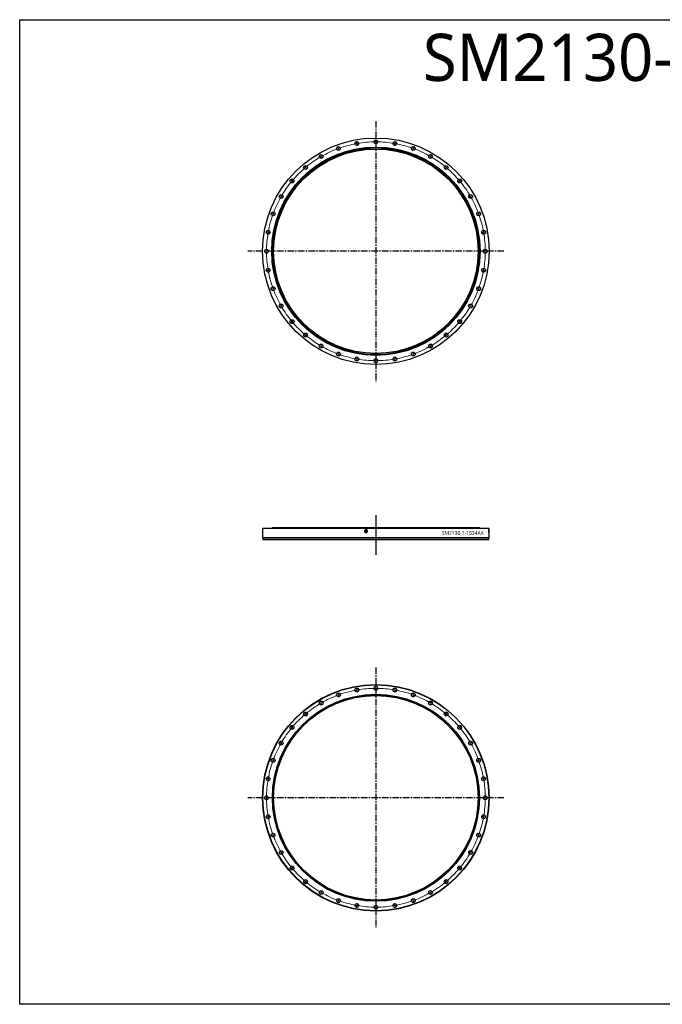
# Model space of a CAD drawing. Header units: millimetres. Extents: x -1054 to 7653, y -1149 to 5519.
# Tile 1 of 3: x -1054 to 3300, y -1149 to 5519. Entities that reach past the tile are written whole.
import ezdxf

# ---------------------------------------------------------------- set-up
doc = ezdxf.new("R2010")
doc.units = ezdxf.units.MM
doc.header["$LTSCALE"] = 20
doc.linetypes.add('CENTER', pattern=[10.16, 6.35, -1.27, 1.27, -1.27])

msp = doc.modelspace()

# ---------------------------------------------------------------- linework, layer by layer
at = {"linetype": 'CENTER', "ltscale": 0.35}
for p, q in [((1359.2, 4832.5), (1359.2, 3069)), ((2227.1, 3950.8), (491.4, 3950.8)), ((1359.2, 1131.6), (1359.2, -631.9)), ((2227.1, 249.8), (491.4, 249.8))]:
    msp.add_line(p, q, dxfattribs=at)
at = {"color": 0, "linetype": 'Continuous', "lineweight": 18}
for p, q in [((1229.7, 4685.4), (1227.9, 4695.8)), ((1230.6, 4680.5), (1230.1, 4683)), ((1230.6, 4680.5), (1231, 4678.1)), ((1231.4, 4675.6), (1233.3, 4665.3)), ((1359.2, 4696.8), (1359.2, 4707.3)), ((1359.2, 4691.8), (1359.2, 4694.3)), ((1359.2, 4691.8), (1359.2, 4689.3)), ((1359.2, 4686.8), (1359.2, 4676.3)), ((1487.1, 4675.6), (1485.2, 4665.3)), ((1487.9, 4680.5), (1487.5, 4678.1)), ((1487.9, 4680.5), (1488.4, 4683)), ((1488.8, 4685.4), (1490.6, 4695.8)), ((986.2, 4596.8), (981, 4605.9)), ((1104.1, 4651.8), (1100.5, 4661.7)), ((1105.8, 4647.1), (1105, 4649.4)), ((1105.8, 4647.1), (1106.7, 4644.7)), ((1107.5, 4642.4), (1111.1, 4632.5)), ((1611, 4642.4), (1607.4, 4632.5)), ((1612.7, 4647.1), (1611.8, 4644.7)), ((1612.7, 4647.1), (1613.5, 4649.4)), ((1614.4, 4651.8), (1618, 4661.7)), ((1732.2, 4596.8), (1737.5, 4605.9)), ((988.7, 4592.5), (987.5, 4594.7)), ((988.7, 4592.5), (990, 4590.3)), ((991.2, 4588.2), (996.5, 4579.1)), ((1727.2, 4588.2), (1722, 4579.1)), ((1729.7, 4592.5), (1728.5, 4590.3)), ((1729.7, 4592.5), (1731, 4594.7)), ((879.7, 4522.2), (873, 4530.3)), ((882.9, 4518.4), (881.3, 4520.3)), ((882.9, 4518.4), (884.5, 4516.5)), ((886.2, 4514.6), (892.9, 4506.5)), ((1832.3, 4514.6), (1825.6, 4506.5)), ((1835.6, 4518.4), (1833.9, 4516.5)), ((1835.6, 4518.4), (1837.2, 4520.3)), ((1838.8, 4522.2), (1845.5, 4530.3)), ((787.8, 4430.3), (779.7, 4437)), ((791.6, 4427.1), (789.7, 4428.7)), ((791.6, 4427.1), (793.5, 4425.5)), ((795.4, 4423.9), (803.5, 4417.1)), ((1923.1, 4423.9), (1915, 4417.1)), ((1926.9, 4427.1), (1925, 4425.5)), ((1926.9, 4427.1), (1928.8, 4428.7)), ((1930.7, 4430.3), (1938.8, 4437)), ((713.2, 4323.8), (704.1, 4329)), ((717.5, 4321.3), (715.4, 4322.5)), ((717.5, 4321.3), (719.7, 4320)), ((721.9, 4318.8), (730.9, 4313.5)), ((1996.6, 4318.8), (1987.5, 4313.5)), ((2001, 4321.3), (1998.8, 4320)), ((2001, 4321.3), (2003.1, 4322.5)), ((2005.3, 4323.8), (2014.4, 4329)), ((658.2, 4205.9), (648.4, 4209.5)), ((662.9, 4204.2), (660.6, 4205.1)), ((662.9, 4204.2), (665.3, 4203.4)), ((667.6, 4202.5), (677.5, 4198.9)), ((2050.9, 4202.5), (2041, 4198.9)), ((2055.6, 4204.2), (2053.2, 4203.4)), ((2055.6, 4204.2), (2057.9, 4205.1)), ((2060.3, 4205.9), (2070.1, 4209.5)), ((624.6, 4080.3), (614.2, 4082.1)), ((629.5, 4079.4), (627, 4079.9)), ((629.5, 4079.4), (632, 4079)), ((634.4, 4078.6), (644.8, 4076.8)), ((2084.1, 4078.6), (2073.7, 4076.8)), ((2089, 4079.4), (2086.5, 4079)), ((2089, 4079.4), (2091.5, 4079.9)), ((2093.9, 4080.3), (2104.3, 4082.1)), ((613.2, 3950.8), (602.7, 3950.8)), ((618.2, 3950.8), (615.7, 3950.8)), ((618.2, 3950.8), (620.7, 3950.8)), ((623.2, 3950.8), (633.7, 3950.8)), ((2095.2, 3950.8), (2084.7, 3950.8)), ((2100.2, 3950.8), (2097.7, 3950.8)), ((2100.2, 3950.8), (2102.7, 3950.8)), ((2105.2, 3950.8), (2115.7, 3950.8)), ((624.6, 3821.2), (614.2, 3819.4)), ((629.5, 3822.1), (627, 3821.7)), ((629.5, 3822.1), (632, 3822.5)), ((634.4, 3823), (644.8, 3824.8)), ((2084.1, 3823), (2073.7, 3824.8)), ((2089, 3822.1), (2086.5, 3822.5)), ((2089, 3822.1), (2091.5, 3821.7)), ((2093.9, 3821.2), (2104.3, 3819.4)), ((658.2, 3695.6), (648.4, 3692)), ((662.9, 3697.3), (660.6, 3696.5)), ((662.9, 3697.3), (665.3, 3698.2)), ((667.6, 3699), (677.5, 3702.6)), ((2050.9, 3699), (2041, 3702.6)), ((2055.6, 3697.3), (2053.2, 3698.2)), ((2055.6, 3697.3), (2057.9, 3696.5)), ((2060.3, 3695.6), (2070.1, 3692)), ((713.2, 3577.8), (704.1, 3572.5)), ((717.5, 3580.3), (715.4, 3579)), ((717.5, 3580.3), (719.7, 3581.5)), ((721.9, 3582.8), (730.9, 3588)), ((1996.6, 3582.8), (1987.5, 3588)), ((2001, 3580.3), (1998.8, 3581.5)), ((2001, 3580.3), (2003.1, 3579)), ((2005.3, 3577.8), (2014.4, 3572.5)), ((787.8, 3471.3), (779.7, 3464.5)), ((791.6, 3474.5), (789.7, 3472.9)), ((791.6, 3474.5), (793.5, 3476.1)), ((795.4, 3477.7), (803.5, 3484.4)), ((1923.1, 3477.7), (1915, 3484.4)), ((1926.9, 3474.5), (1925, 3476.1)), ((1926.9, 3474.5), (1928.8, 3472.9)), ((1930.7, 3471.3), (1938.8, 3464.5)), ((879.7, 3379.3), (873, 3371.3)), ((882.9, 3383.1), (881.3, 3381.2)), ((882.9, 3383.1), (884.5, 3385.1)), ((886.2, 3387), (892.9, 3395)), ((1832.3, 3387), (1825.6, 3395)), ((1835.6, 3383.1), (1833.9, 3385.1)), ((1835.6, 3383.1), (1837.2, 3381.2)), ((1838.8, 3379.3), (1845.5, 3371.3)), ((986.2, 3304.7), (981, 3295.6)), ((988.7, 3309), (987.5, 3306.9)), ((988.7, 3309), (990, 3311.2)), ((991.2, 3313.4), (996.5, 3322.5)), ((1107.5, 3259.2), (1111.1, 3269)), ((1611, 3259.2), (1607.4, 3269)), ((1727.2, 3313.4), (1722, 3322.5)), ((1729.7, 3309), (1728.5, 3311.2)), ((1729.7, 3309), (1731, 3306.9)), ((1732.2, 3304.7), (1737.5, 3295.6)), ((1104.1, 3249.8), (1100.5, 3239.9)), ((1105.8, 3254.5), (1105, 3252.1)), ((1105.8, 3254.5), (1106.7, 3256.8)), ((1229.7, 3216.1), (1227.9, 3205.8)), ((1230.6, 3221), (1230.1, 3218.6)), ((1230.6, 3221), (1231, 3223.5)), ((1231.4, 3226), (1233.3, 3236.3)), ((1359.2, 3214.8), (1359.2, 3225.3)), ((1359.2, 3209.8), (1359.2, 3212.3)), ((1359.2, 3209.8), (1359.2, 3207.3)), ((1359.2, 3204.8), (1359.2, 3194.3)), ((1487.1, 3226), (1485.2, 3236.3)), ((1487.9, 3221), (1487.5, 3223.5)), ((1487.9, 3221), (1488.4, 3218.6)), ((1488.8, 3216.1), (1490.6, 3205.8)), ((1612.7, 3254.5), (1611.8, 3256.8)), ((1612.7, 3254.5), (1613.5, 3252.1)), ((1614.4, 3249.8), (1618, 3239.9)), ((1359.2, 995.8), (1359.2, 1006.3)), ((1104.1, 950.8), (1100.5, 960.7)), ((1105.8, 946.1), (1105, 948.5)), ((1105.8, 946.1), (1106.7, 943.8)), ((1107.5, 941.4), (1111.1, 931.6)), ((1229.7, 984.5), (1227.9, 994.8)), ((1230.6, 979.6), (1230.1, 982)), ((1230.6, 979.6), (1231, 977.1)), ((1231.4, 974.6), (1233.3, 964.3)), ((1359.2, 990.8), (1359.2, 993.3)), ((1359.2, 990.8), (1359.2, 988.3)), ((1359.2, 985.8), (1359.2, 975.3)), ((1487.1, 974.6), (1485.2, 964.3)), ((1487.9, 979.6), (1487.5, 977.1)), ((1487.9, 979.6), (1488.4, 982)), ((1488.8, 984.5), (1490.6, 994.8)), ((1611, 941.4), (1607.4, 931.6)), ((1612.7, 946.1), (1611.8, 943.8)), ((1612.7, 946.1), (1613.5, 948.5)), ((1614.4, 950.8), (1618, 960.7)), ((986.2, 895.9), (981, 905)), ((988.7, 891.5), (987.5, 893.7)), ((988.7, 891.5), (990, 889.4)), ((991.2, 887.2), (996.5, 878.1)), ((1727.2, 887.2), (1722, 878.1)), ((1729.7, 891.5), (1728.5, 889.4)), ((1729.7, 891.5), (1731, 893.7)), ((1732.2, 895.9), (1737.5, 905)), ((879.7, 821.3), (873, 829.3)), ((882.9, 817.5), (881.3, 819.4)), ((882.9, 817.5), (884.5, 815.5)), ((886.2, 813.6), (892.9, 805.6)), ((1832.3, 813.6), (1825.6, 805.6)), ((1835.6, 817.5), (1833.9, 815.5)), ((1835.6, 817.5), (1837.2, 819.4)), ((1838.8, 821.3), (1845.5, 829.3)), ((787.8, 729.3), (779.7, 736.1)), ((1930.7, 729.3), (1938.8, 736.1)), ((791.6, 726.1), (789.7, 727.7)), ((791.6, 726.1), (793.5, 724.5)), ((795.4, 722.9), (803.5, 716.2)), ((1923.1, 722.9), (1915, 716.2)), ((1926.9, 726.1), (1925, 724.5)), ((1926.9, 726.1), (1928.8, 727.7)), ((713.2, 622.8), (704.1, 628.1)), ((717.5, 620.3), (715.4, 621.6)), ((717.5, 620.3), (719.7, 619.1)), ((721.9, 617.8), (730.9, 612.6)), ((1996.6, 617.8), (1987.5, 612.6)), ((2001, 620.3), (1998.8, 619.1)), ((2001, 620.3), (2003.1, 621.6)), ((2005.3, 622.8), (2014.4, 628.1)), ((658.2, 505), (648.4, 508.6)), ((662.9, 503.3), (660.6, 504.1)), ((662.9, 503.3), (665.3, 502.4)), ((667.6, 501.5), (677.5, 498)), ((2050.9, 501.5), (2041, 498)), ((2055.6, 503.3), (2053.2, 502.4)), ((2055.6, 503.3), (2057.9, 504.1)), ((2060.3, 505), (2070.1, 508.6)), ((624.6, 379.4), (614.2, 381.2)), ((629.5, 378.5), (627, 378.9)), ((629.5, 378.5), (632, 378.1)), ((634.4, 377.6), (644.8, 375.8)), ((2084.1, 377.6), (2073.7, 375.8)), ((2089, 378.5), (2086.5, 378.1)), ((2089, 378.5), (2091.5, 378.9)), ((2093.9, 379.4), (2104.3, 381.2)), ((613.2, 249.8), (602.7, 249.8)), ((618.2, 249.8), (615.7, 249.8)), ((618.2, 249.8), (620.7, 249.8)), ((623.2, 249.8), (633.7, 249.8)), ((2095.2, 249.8), (2084.7, 249.8)), ((2100.2, 249.8), (2097.7, 249.8)), ((2100.2, 249.8), (2102.7, 249.8)), ((2105.2, 249.8), (2115.7, 249.8)), ((624.6, 120.3), (614.2, 118.5)), ((629.5, 121.1), (627, 120.7)), ((629.5, 121.1), (632, 121.6)), ((634.4, 122), (644.8, 123.8)), ((2084.1, 122), (2073.7, 123.8)), ((2089, 121.1), (2086.5, 121.6)), ((2089, 121.1), (2091.5, 120.7)), ((2093.9, 120.3), (2104.3, 118.5)), ((667.6, -1.9), (677.5, 1.7)), ((2050.9, -1.9), (2041, 1.7)), ((658.2, -5.3), (648.4, -8.9)), ((662.9, -3.6), (660.6, -4.5)), ((662.9, -3.6), (665.3, -2.8)), ((2055.6, -3.6), (2053.2, -2.8)), ((2055.6, -3.6), (2057.9, -4.5)), ((2060.3, -5.3), (2070.1, -8.9)), ((713.2, -123.2), (704.1, -128.4)), ((717.5, -120.7), (715.4, -121.9)), ((717.5, -120.7), (719.7, -119.4)), ((721.9, -118.2), (730.9, -112.9)), ((1996.6, -118.2), (1987.5, -112.9)), ((2001, -120.7), (1998.8, -119.4)), ((2001, -120.7), (2003.1, -121.9)), ((2005.3, -123.2), (2014.4, -128.4)), ((787.8, -229.7), (779.7, -236.4)), ((791.6, -226.5), (789.7, -228.1)), ((791.6, -226.5), (793.5, -224.9)), ((795.4, -223.3), (803.5, -216.5)), ((1923.1, -223.3), (1915, -216.5)), ((1926.9, -226.5), (1925, -224.9)), ((1926.9, -226.5), (1928.8, -228.1)), ((1930.7, -229.7), (1938.8, -236.4)), ((879.7, -321.6), (873, -329.7)), ((882.9, -317.8), (881.3, -319.7)), ((882.9, -317.8), (884.5, -315.9)), ((886.2, -314), (892.9, -305.9)), ((1832.3, -314), (1825.6, -305.9)), ((1835.6, -317.8), (1833.9, -315.9)), ((1835.6, -317.8), (1837.2, -319.7)), ((1838.8, -321.6), (1845.5, -329.7)), ((986.2, -396.2), (981, -405.3)), ((988.7, -391.9), (987.5, -394.1)), ((988.7, -391.9), (990, -389.7)), ((991.2, -387.6), (996.5, -378.5)), ((1727.2, -387.6), (1722, -378.5)), ((1729.7, -391.9), (1728.5, -389.7)), ((1729.7, -391.9), (1731, -394.1)), ((1732.2, -396.2), (1737.5, -405.3)), ((1104.1, -451.2), (1100.5, -461.1)), ((1105.8, -446.5), (1105, -448.8)), ((1105.8, -446.5), (1106.7, -444.1)), ((1107.5, -441.8), (1111.1, -431.9)), ((1231.4, -475), (1233.3, -464.7)), ((1487.1, -475), (1485.2, -464.7)), ((1611, -441.8), (1607.4, -431.9)), ((1612.7, -446.5), (1611.8, -444.1)), ((1612.7, -446.5), (1613.5, -448.8)), ((1614.4, -451.2), (1618, -461.1)), ((1229.7, -484.8), (1227.9, -495.2)), ((1230.6, -479.9), (1230.1, -482.4)), ((1230.6, -479.9), (1231, -477.5)), ((1359.2, -486.2), (1359.2, -475.7)), ((1359.2, -491.2), (1359.2, -488.7)), ((1359.2, -491.2), (1359.2, -493.7)), ((1359.2, -496.2), (1359.2, -506.7)), ((1487.9, -479.9), (1487.5, -477.5)), ((1487.9, -479.9), (1488.4, -482.4)), ((1488.8, -484.8), (1490.6, -495.2))]:
    msp.add_line(p, q, dxfattribs=at)
msp.add_line((1359.2, 2163.2), (1359.2, 1894.2))
at = {"color": 7, "linetype": 'Continuous', "lineweight": 25}
for p, q in [((592.2, 2072.2), (592.2, 2009.2)), ((2126.2, 2072.2), (592.2, 2072.2)), ((659.7, 2077.7), (653.7, 2072.3)), ((2064.7, 2072.3), (653.7, 2072.3)), ((2058.7, 2077.7), (659.7, 2077.7)), ((2064.7, 2072.3), (2058.7, 2077.7)), ((2126.2, 2009.2), (2126.2, 2072.2)), ((592.2, 2009.2), (594.2, 2007.2)), ((2126.2, 2009.2), (592.2, 2009.2)), ((594.2, 2007.2), (594.2, 1997.2)), ((2124.2, 2007.2), (594.2, 2007.2)), ((2124.2, 2007.2), (2126.2, 2009.2)), ((2124.2, 1997.2), (2124.2, 2007.2)), ((2124.2, 1997.2), (594.2, 1997.2))]:
    msp.add_line(p, q, dxfattribs=at)
msp.add_lwpolyline([(-1053.7, 5519.1), (7652.9, 5519.1), (7652.9, -1149), (-1053.7, -1149)], close=True)
for centre, radius in [((1359.2, 3950.8), 767), ((1230.6, 4680.5), 13), ((1359.2, 4691.8), 13), ((1487.9, 4680.5), 13), ((1359.2, 3950.8), 705.5), ((1359.2, 3950.8), 699.5), ((1359.2, 3950.8), 692.5), ((988.7, 4592.5), 13), ((1105.8, 4647.1), 13), ((1612.7, 4647.1), 13), ((1729.7, 4592.5), 13), ((882.9, 4518.4), 13), ((1835.6, 4518.4), 13), ((791.6, 4427.1), 13), ((1926.9, 4427.1), 13), ((717.5, 4321.3), 13), ((2001, 4321.3), 13), ((662.9, 4204.2), 13), ((2055.6, 4204.2), 13), ((629.5, 4079.4), 13), ((2089, 4079.4), 13), ((618.2, 3950.8), 13), ((2100.2, 3950.8), 13), ((629.5, 3822.1), 13), ((2089, 3822.1), 13), ((662.9, 3697.3), 13), ((2055.6, 3697.3), 13), ((717.5, 3580.3), 13), ((2001, 3580.3), 13), ((791.6, 3474.5), 13), ((1926.9, 3474.5), 13), ((882.9, 3383.1), 13), ((1835.6, 3383.1), 13), ((988.7, 3309), 13), ((1105.8, 3254.5), 13), ((1612.7, 3254.5), 13), ((1729.7, 3309), 13), ((1230.6, 3221), 13), ((1359.2, 3209.8), 13), ((1487.9, 3221), 13), ((1293.7, 2055.2), 4.5), ((1359.2, 249.8), 767), ((1359.2, 249.8), 765), ((1359.2, 990.8), 13), ((1359.2, 249.8), 701), ((1359.2, 249.8), 700.5), ((1359.2, 249.8), 694.5), ((1359.2, 249.8), 692.5), ((1105.8, 946.1), 13), ((1230.6, 979.6), 13), ((1487.9, 979.6), 13), ((1612.7, 946.1), 13), ((988.7, 891.5), 13), ((1729.7, 891.5), 13), ((882.9, 817.5), 13), ((1835.6, 817.5), 13), ((791.6, 726.1), 13), ((1926.9, 726.1), 13), ((717.5, 620.3), 13), ((2001, 620.3), 13), ((662.9, 503.3), 13), ((2055.6, 503.3), 13), ((629.5, 378.5), 13), ((2089, 378.5), 13), ((618.2, 249.8), 13), ((2100.2, 249.8), 13), ((629.5, 121.1), 13), ((2089, 121.1), 13), ((662.9, -3.6), 13), ((2055.6, -3.6), 13), ((717.5, -120.7), 13), ((2001, -120.7), 13), ((791.6, -226.5), 13), ((1926.9, -226.5), 13), ((882.9, -317.8), 13), ((1835.6, -317.8), 13), ((988.7, -391.9), 13), ((1729.7, -391.9), 13), ((1105.8, -446.5), 13), ((1612.7, -446.5), 13), ((1230.6, -479.9), 13), ((1359.2, -491.2), 13), ((1487.9, -479.9), 13)]:
    msp.add_circle(centre, radius, dxfattribs=at)
at = {"color": 0, "linetype": 'Continuous', "lineweight": 18}
for centre, start, end in [((1359.2, 3950.8), 100.38661, 109.61339), ((1359.2, 3950.8), 100, 100.19331), ((1359.2, 3950.8), 99.80669, 100), ((1359.2, 3950.8), 90.38661, 99.61339), ((1359.2, 3950.8), 90, 90.19331), ((1359.2, 3950.8), 89.80669, 90), ((1359.2, 3950.8), 80.38661, 89.61339), ((1359.2, 3950.8), 80, 80.19331), ((1359.2, 3950.8), 79.80669, 80), ((1359.2, 3950.8), 70.38661, 79.61339), ((1359.2, 3950.8), 110.38661, 119.61339), ((1359.2, 3950.8), 110, 110.19331), ((1359.2, 3950.8), 109.80669, 110), ((1359.2, 3950.8), 70, 70.19331), ((1359.2, 3950.8), 69.80669, 70), ((1359.2, 3950.8), 60.38661, 69.61339), ((1359.2, 3950.8), 120.38661, 129.61339), ((1359.2, 3950.8), 120, 120.19331), ((1359.2, 3950.8), 119.80669, 120), ((1359.2, 3950.8), 60, 60.19331), ((1359.2, 3950.8), 59.80669, 60), ((1359.2, 3950.8), 50.38661, 59.61339), ((1359.2, 3950.8), 130.38661, 139.61339), ((1359.2, 3950.8), 130, 130.19331), ((1359.2, 3950.8), 129.80669, 130), ((1359.2, 3950.8), 50, 50.19331), ((1359.2, 3950.8), 49.80669, 50), ((1359.2, 3950.8), 40.38661, 49.61339), ((1359.2, 3950.8), 140.38661, 149.61339), ((1359.2, 3950.8), 140, 140.19331), ((1359.2, 3950.8), 139.80669, 140), ((1359.2, 3950.8), 40, 40.19331), ((1359.2, 3950.8), 39.80669, 40), ((1359.2, 3950.8), 30.38661, 39.61339), ((1359.2, 3950.8), 150.38661, 159.61339), ((1359.2, 3950.8), 150, 150.19331), ((1359.2, 3950.8), 149.80669, 150), ((1359.2, 3950.8), 30, 30.19331), ((1359.2, 3950.8), 29.80669, 30), ((1359.2, 3950.8), 20.38661, 29.61339), ((1359.2, 3950.8), 160, 160.19331), ((1359.2, 3950.8), 159.80669, 160), ((1359.2, 3950.8), 20, 20.19331), ((1359.2, 3950.8), 19.80669, 20), ((1359.2, 3950.8), 160.38661, 169.61339), ((1359.2, 3950.8), 10.38661, 19.61339), ((1359.2, 3950.8), 170.38661, 179.61339), ((1359.2, 3950.8), 170, 170.19331), ((1359.2, 3950.8), 169.80669, 170), ((1359.2, 3950.8), 10, 10.19331), ((1359.2, 3950.8), 9.80669, 10), ((1359.2, 3950.8), 0.38661, 9.61339), ((1359.2, 3950.8), 179.80669, 180), ((1359.2, 3950.8), 180, 180.19331), ((1359.2, 3950.8), 180.38661, 189.61339), ((1359.2, 3950.8), 350.38661, 359.61339), ((1359.2, 3950.8), 0, 0.19331), ((1359.2, 3950.8), 359.80669, 0), ((1359.2, 3950.8), 189.80669, 190), ((1359.2, 3950.8), 190, 190.19331), ((1359.2, 3950.8), 190.38661, 199.61339), ((1359.2, 3950.8), 340.38661, 349.61339), ((1359.2, 3950.8), 349.80669, 350), ((1359.2, 3950.8), 350, 350.19331), ((1359.2, 3950.8), 199.80669, 200), ((1359.2, 3950.8), 200, 200.19331), ((1359.2, 3950.8), 200.38661, 209.61339), ((1359.2, 3950.8), 330.38661, 339.61339), ((1359.2, 3950.8), 339.80669, 340), ((1359.2, 3950.8), 340, 340.19331), ((1359.2, 3950.8), 209.80669, 210), ((1359.2, 3950.8), 210, 210.19331), ((1359.2, 3950.8), 210.38661, 219.61339), ((1359.2, 3950.8), 320.38661, 329.61339), ((1359.2, 3950.8), 329.80669, 330), ((1359.2, 3950.8), 330, 330.19331), ((1359.2, 3950.8), 219.80669, 220), ((1359.2, 3950.8), 220, 220.19331), ((1359.2, 3950.8), 220.38661, 229.61339), ((1359.2, 3950.8), 310.38661, 319.61339), ((1359.2, 3950.8), 319.80669, 320), ((1359.2, 3950.8), 320, 320.19331), ((1359.2, 3950.8), 229.80669, 230), ((1359.2, 3950.8), 230, 230.19331), ((1359.2, 3950.8), 230.38661, 239.61339), ((1359.2, 3950.8), 300.38661, 309.61339), ((1359.2, 3950.8), 309.80669, 310), ((1359.2, 3950.8), 310, 310.19331), ((1359.2, 3950.8), 239.80669, 240), ((1359.2, 3950.8), 240, 240.19331), ((1359.2, 3950.8), 240.38661, 249.61339), ((1359.2, 3950.8), 290.38661, 299.61339), ((1359.2, 3950.8), 299.80669, 300), ((1359.2, 3950.8), 300, 300.19331), ((1359.2, 3950.8), 249.80669, 250), ((1359.2, 3950.8), 250, 250.19331), ((1359.2, 3950.8), 250.38661, 259.61339), ((1359.2, 3950.8), 259.80669, 260), ((1359.2, 3950.8), 260, 260.19331), ((1359.2, 3950.8), 260.38661, 269.61339), ((1359.2, 3950.8), 269.80669, 270), ((1359.2, 3950.8), 270, 270.19331), ((1359.2, 3950.8), 270.38661, 279.61339), ((1359.2, 3950.8), 279.80669, 280), ((1359.2, 3950.8), 280, 280.19331), ((1359.2, 3950.8), 280.38661, 289.61339), ((1359.2, 3950.8), 289.80669, 290), ((1359.2, 3950.8), 290, 290.19331), ((1359.2, 249.8), 110.38661, 119.61339), ((1359.2, 249.8), 110, 110.19331), ((1359.2, 249.8), 109.80669, 110), ((1359.2, 249.8), 100.38661, 109.61339), ((1359.2, 249.8), 100, 100.19331), ((1359.2, 249.8), 99.80669, 100), ((1359.2, 249.8), 90.38661, 99.61339), ((1359.2, 249.8), 90, 90.19331), ((1359.2, 249.8), 89.80669, 90), ((1359.2, 249.8), 80.38661, 89.61339), ((1359.2, 249.8), 80, 80.19331), ((1359.2, 249.8), 79.80669, 80), ((1359.2, 249.8), 70.38661, 79.61339), ((1359.2, 249.8), 70, 70.19331), ((1359.2, 249.8), 69.80669, 70), ((1359.2, 249.8), 60.38661, 69.61339), ((1359.2, 249.8), 120.38661, 129.61339), ((1359.2, 249.8), 120, 120.19331), ((1359.2, 249.8), 119.80669, 120), ((1359.2, 249.8), 60, 60.19331), ((1359.2, 249.8), 59.80669, 60), ((1359.2, 249.8), 50.38661, 59.61339), ((1359.2, 249.8), 130.38661, 139.61339), ((1359.2, 249.8), 130, 130.19331), ((1359.2, 249.8), 129.80669, 130), ((1359.2, 249.8), 50, 50.19331), ((1359.2, 249.8), 49.80669, 50), ((1359.2, 249.8), 40.38661, 49.61339), ((1359.2, 249.8), 140.38661, 149.61339), ((1359.2, 249.8), 140, 140.19331), ((1359.2, 249.8), 139.80669, 140), ((1359.2, 249.8), 40, 40.19331), ((1359.2, 249.8), 39.80669, 40), ((1359.2, 249.8), 30.38661, 39.61339), ((1359.2, 249.8), 150.38661, 159.61339), ((1359.2, 249.8), 150, 150.19331), ((1359.2, 249.8), 149.80669, 150), ((1359.2, 249.8), 30, 30.19331), ((1359.2, 249.8), 29.80669, 30), ((1359.2, 249.8), 20.38661, 29.61339), ((1359.2, 249.8), 160.38661, 169.61339), ((1359.2, 249.8), 160, 160.19331), ((1359.2, 249.8), 159.80669, 160), ((1359.2, 249.8), 20, 20.19331), ((1359.2, 249.8), 19.80669, 20), ((1359.2, 249.8), 10.38661, 19.61339), ((1359.2, 249.8), 170.38661, 179.61339), ((1359.2, 249.8), 170, 170.19331), ((1359.2, 249.8), 169.80669, 170), ((1359.2, 249.8), 10, 10.19331), ((1359.2, 249.8), 9.80669, 10), ((1359.2, 249.8), 0.38661, 9.61339), ((1359.2, 249.8), 179.80669, 180), ((1359.2, 249.8), 180, 180.19331), ((1359.2, 249.8), 180.38661, 189.61339), ((1359.2, 249.8), 350.38661, 359.61339), ((1359.2, 249.8), 0, 0.19331), ((1359.2, 249.8), 359.80669, 0), ((1359.2, 249.8), 189.80669, 190), ((1359.2, 249.8), 190, 190.19331), ((1359.2, 249.8), 190.38661, 199.61339), ((1359.2, 249.8), 340.38661, 349.61339), ((1359.2, 249.8), 349.80669, 350), ((1359.2, 249.8), 350, 350.19331), ((1359.2, 249.8), 199.80669, 200), ((1359.2, 249.8), 200, 200.19331), ((1359.2, 249.8), 200.38661, 209.61339), ((1359.2, 249.8), 330.38661, 339.61339), ((1359.2, 249.8), 339.80669, 340), ((1359.2, 249.8), 340, 340.19331), ((1359.2, 249.8), 209.80669, 210), ((1359.2, 249.8), 210, 210.19331), ((1359.2, 249.8), 210.38661, 219.61339), ((1359.2, 249.8), 320.38661, 329.61339), ((1359.2, 249.8), 329.80669, 330), ((1359.2, 249.8), 330, 330.19331), ((1359.2, 249.8), 219.80669, 220), ((1359.2, 249.8), 220, 220.19331), ((1359.2, 249.8), 220.38661, 229.61339), ((1359.2, 249.8), 310.38661, 319.61339), ((1359.2, 249.8), 319.80669, 320), ((1359.2, 249.8), 320, 320.19331), ((1359.2, 249.8), 229.80669, 230), ((1359.2, 249.8), 230, 230.19331), ((1359.2, 249.8), 230.38661, 239.61339), ((1359.2, 249.8), 300.38661, 309.61339), ((1359.2, 249.8), 309.80669, 310), ((1359.2, 249.8), 310, 310.19331), ((1359.2, 249.8), 239.80669, 240), ((1359.2, 249.8), 240, 240.19331), ((1359.2, 249.8), 240.38661, 249.61339), ((1359.2, 249.8), 290.38661, 299.61339), ((1359.2, 249.8), 299.80669, 300), ((1359.2, 249.8), 300, 300.19331), ((1359.2, 249.8), 249.80669, 250), ((1359.2, 249.8), 250, 250.19331), ((1359.2, 249.8), 250.38661, 259.61339), ((1359.2, 249.8), 280.38661, 289.61339), ((1359.2, 249.8), 289.80669, 290), ((1359.2, 249.8), 290, 290.19331), ((1359.2, 249.8), 259.80669, 260), ((1359.2, 249.8), 260, 260.19331), ((1359.2, 249.8), 260.38661, 269.61339), ((1359.2, 249.8), 269.80669, 270), ((1359.2, 249.8), 270, 270.19331), ((1359.2, 249.8), 270.38661, 279.61339), ((1359.2, 249.8), 279.80669, 280), ((1359.2, 249.8), 280, 280.19331)]:
    msp.add_arc(centre, 741, start, end, dxfattribs=at)
at = {"color": 7, "linetype": 'Continuous', "lineweight": 25}
for points in [[(1302.4, 2055.2), (1302.4, 2054.6), (1302.3, 2053.9), (1302.1, 2052.9), (1302, 2052.6), (1301.8, 2052), (1301.7, 2051.7), (1301.4, 2050.8), (1301, 2050.2), (1300.5, 2049.4), (1300.3, 2049.1), (1299.9, 2048.6), (1299.7, 2048.4), (1299, 2047.7), (1298.5, 2047.3), (1297.7, 2046.7), (1297.4, 2046.6), (1296.8, 2046.2), (1296.2, 2046), (1295.6, 2045.7), (1295, 2045.6), (1294.7, 2045.5), (1293.7, 2045.3), (1293.1, 2045.2), (1292.1, 2045.2), (1291.8, 2045.2), (1291.1, 2045.3), (1290.8, 2045.3), (1289.8, 2045.5), (1289.2, 2045.7), (1288.3, 2046.1), (1288, 2046.2), (1287.4, 2046.6), (1287.1, 2046.7), (1286.3, 2047.3), (1285.8, 2047.7), (1284.9, 2048.6), (1284.5, 2049.1), (1283.9, 2049.9), (1283.8, 2050.2), (1283.5, 2050.8), (1283.3, 2051.1), (1283, 2052), (1282.8, 2052.6), (1282.5, 2053.9), (1282.4, 2054.6), (1282.4, 2055.9), (1282.5, 2056.5), (1282.7, 2057.5), (1282.8, 2057.8), (1283, 2058.4), (1283.2, 2059), (1283.5, 2059.6), (1283.8, 2060.2), (1283.9, 2060.5), (1284.5, 2061.3), (1284.9, 2061.8), (1285.6, 2062.5), (1285.8, 2062.7), (1286.3, 2063.2), (1286.6, 2063.3), (1287.4, 2063.9), (1288, 2064.2), (1288.9, 2064.6), (1289.2, 2064.7), (1289.8, 2064.9), (1290.1, 2065), (1291.1, 2065.2), (1291.7, 2065.2), (1293, 2065.2), (1293.7, 2065.2), (1294.6, 2065), (1295, 2064.9), (1295.6, 2064.7), (1295.9, 2064.6), (1296.8, 2064.2), (1297.4, 2063.9), (1298.5, 2063.2), (1299, 2062.8), (1299.9, 2061.8), (1300.3, 2061.3), (1300.9, 2060.5), (1301, 2060.2), (1301.3, 2059.7), (1301.5, 2059.4), (1301.9, 2058.5), (1302, 2057.8), (1302.3, 2056.5), (1302.4, 2055.9), (1302.4, 2055.2)], [(2124.1, 2055.2), (2124.1, 2054.6), (2124.1, 2053.9), (2124.1, 2052.9), (2124.1, 2052.6), (2124.1, 2052), (2124.1, 2051.7), (2124.1, 2050.8), (2124, 2050.2), (2124, 2049.4), (2124, 2049.1), (2123.9, 2048.6), (2123.9, 2048.4), (2123.9, 2047.7), (2123.8, 2047.3), (2123.8, 2046.7), (2123.7, 2046.6), (2123.7, 2046.2), (2123.7, 2046), (2123.6, 2045.7), (2123.5, 2045.6), (2123.5, 2045.5), (2123.4, 2045.3), (2123.4, 2045.2), (2123.3, 2045.2), (2123.3, 2045.2), (2123.2, 2045.3), (2123.2, 2045.3), (2123.1, 2045.5), (2123, 2045.7), (2123, 2046.1), (2122.9, 2046.2), (2122.9, 2046.6), (2122.8, 2046.7), (2122.8, 2047.3), (2122.7, 2047.7), (2122.6, 2048.6), (2122.6, 2049.1), (2122.5, 2049.9), (2122.5, 2050.2), (2122.5, 2050.8), (2122.5, 2051.1), (2122.4, 2052), (2122.4, 2052.6), (2122.4, 2053.9), (2122.4, 2054.6), (2122.4, 2055.9), (2122.4, 2056.5), (2122.4, 2057.5), (2122.4, 2057.8), (2122.4, 2058.4), (2122.5, 2059), (2122.5, 2059.6), (2122.5, 2060.2), (2122.5, 2060.5), (2122.6, 2061.3), (2122.6, 2061.8), (2122.7, 2062.5), (2122.7, 2062.7), (2122.8, 2063.2), (2122.8, 2063.3), (2122.9, 2063.9), (2122.9, 2064.2), (2123, 2064.6), (2123, 2064.7), (2123.1, 2064.9), (2123.1, 2065), (2123.2, 2065.2), (2123.3, 2065.2), (2123.4, 2065.2), (2123.4, 2065.2), (2123.5, 2065), (2123.5, 2064.9), (2123.6, 2064.7), (2123.6, 2064.6), (2123.7, 2064.2), (2123.7, 2063.9), (2123.8, 2063.2), (2123.9, 2062.8), (2123.9, 2061.8), (2124, 2061.3), (2124, 2060.5), (2124, 2060.2), (2124.1, 2059.7), (2124.1, 2059.4), (2124.1, 2058.5), (2124.1, 2057.8), (2124.1, 2056.5), (2124.1, 2055.9), (2124.1, 2055.2)]]:
    msp.add_open_spline(points, degree=3, knots=[0, 0, 0, 0, 0.03125, 0.03125, 0.046875, 0.046875, 0.0625, 0.0625, 0.09375, 0.09375, 0.109375, 0.109375, 0.125, 0.125, 0.15625, 0.15625, 0.171875, 0.171875, 0.1875, 0.203125, 0.203125, 0.21875, 0.21875, 0.25, 0.25, 0.265625, 0.265625, 0.28125, 0.28125, 0.3125, 0.3125, 0.328125, 0.328125, 0.34375, 0.34375, 0.375, 0.375, 0.40625, 0.40625, 0.421875, 0.421875, 0.4375, 0.4375, 0.46875, 0.46875, 0.5, 0.5, 0.53125, 0.53125, 0.546875, 0.546875, 0.5625, 0.578125, 0.578125, 0.59375, 0.59375, 0.625, 0.625, 0.640625, 0.640625, 0.65625, 0.65625, 0.6875, 0.6875, 0.703125, 0.703125, 0.71875, 0.71875, 0.75, 0.75, 0.78125, 0.78125, 0.796875, 0.796875, 0.8125, 0.8125, 0.84375, 0.84375, 0.875, 0.875, 0.90625, 0.90625, 0.921875, 0.921875, 0.9375, 0.9375, 0.96875, 0.96875, 1, 1, 1, 1], dxfattribs=at)

# ---------------------------------------------------------------- texts
at = {"attachment_point": 1}
for s, insert, char_height, width in [('{\\fYu Gothic Medium|b0|i0|c0|p0;\\C1;SM2130-1-1534AA}', (1677.9, 5424), 320, 1063.213), ('{\\fYu Gothic Medium|b0|i0|c0|p0;\\C253;SM2130-1-1534AA}', (1806.5, 2055.4), 25, 374.022)]:
    msp.add_mtext(s, dxfattribs=dict(at, insert=insert, char_height=char_height, width=width))

doc.saveas('drawing.dxf')
